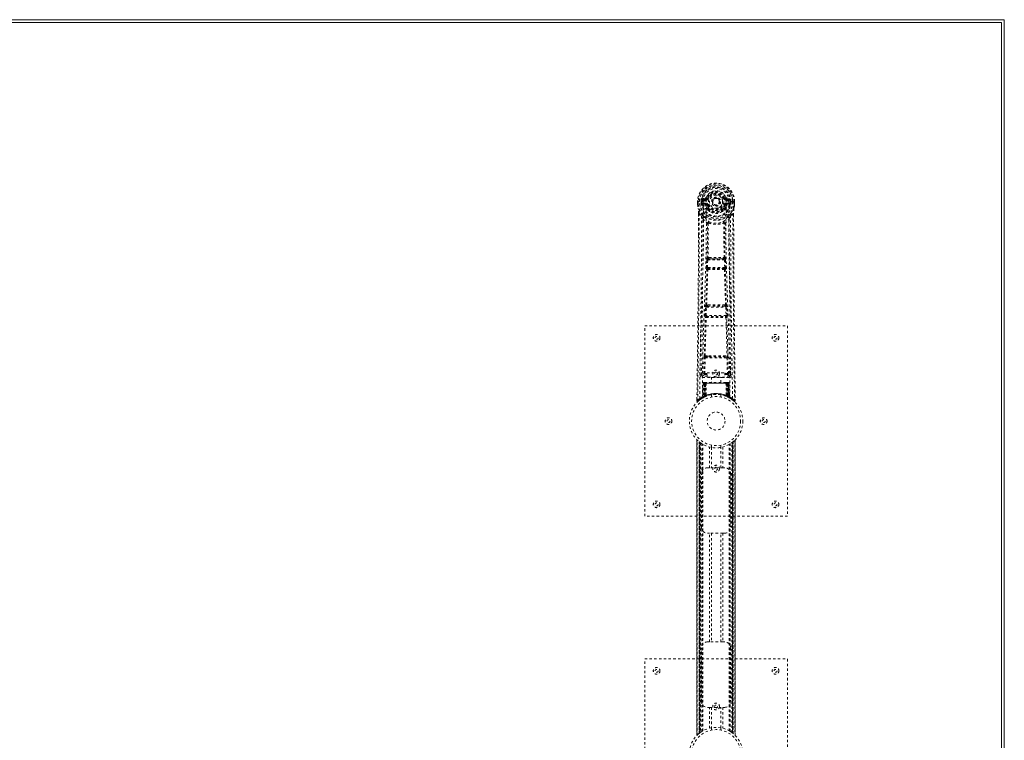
# Model space of a CAD drawing. Header units: inches. Extents: x 31.2 to 102.7, y 31.4 to 79.2.
# Tile 4 of 4: x 61.3 to 102.7, y 48.9 to 79.2. Entities that reach past the tile are written whole.
import ezdxf

# ---------------------------------------------------------------- set-up
doc = ezdxf.new("R2010")
doc.units = ezdxf.units.IN
doc.header["$MEASUREMENT"] = 0
doc.linetypes.add('SLD-Dashed', pattern=[0.075, 0.05, -0.025])
doc.linetypes.add('SLD-Solid', pattern=[0])

msp = doc.modelspace()

# ---------------------------------------------------------------- linework, layer by layer
at = {"color": 7, "linetype": 'SLD-Solid', "lineweight": 15}
for p, q in [((31.192, 79.161), (102.692, 79.161)), ((102.692, 79.161), (102.692, 31.411)), ((102.574, 79.043), (31.31, 79.043)), ((31.31, 79.043), (102.574, 79.043)), ((102.574, 31.529), (102.574, 79.043)), ((102.574, 79.043), (102.574, 31.529))]:
    msp.add_line(p, q, dxfattribs=at)
at = {"color": 7, "linetype": 'SLD-Dashed', "lineweight": 0}
for p, q in [((90.117, 71.661), (89.998, 71.637)), ((90.029, 71.601), (90.145, 71.622)), ((90.145, 71.622), (90.145, 71.601)), ((90.205, 71.665), (90.15, 71.688)), ((90.205, 71.665), (90.227, 71.656)), ((90.921, 71.656), (90.943, 71.665)), ((90.943, 71.665), (90.946, 71.658)), ((91.003, 71.622), (91.119, 71.601)), ((91.003, 71.622), (91.003, 71.601)), ((91.149, 71.637), (91.03, 71.661)), ((89.794, 71.52), (89.794, 71.403)), ((89.798, 71.52), (89.794, 71.52)), ((89.794, 71.403), (89.794, 71.399)), ((89.795, 71.521), (89.795, 71.403)), ((89.851, 71.519), (89.798, 71.52)), ((89.824, 71.518), (89.824, 71.403)), ((89.874, 71.519), (89.851, 71.519)), ((90.033, 71.519), (89.874, 71.519)), ((89.945, 71.446), (89.945, 71.517)), ((89.945, 71.446), (89.975, 71.448)), ((89.945, 71.446), (89.945, 71.446)), ((89.98, 71.517), (89.975, 71.517)), ((89.975, 71.517), (89.975, 71.448)), ((89.975, 71.447), (89.981, 71.428)), ((89.98, 71.438), (89.98, 71.517)), ((89.981, 71.428), (89.98, 71.438)), ((89.987, 71.402), (89.991, 71.397)), ((89.991, 71.397), (89.991, 71.397)), ((89.991, 71.397), (89.991, 71.397)), ((90.001, 71.386), (89.991, 71.397)), ((90.001, 71.386), (90.116, 71.365)), ((90.015, 71.449), (90.015, 71.419)), ((90.015, 71.449), (90.145, 71.449)), ((90.145, 71.394), (90.015, 71.419)), ((90.015, 71.419), (90.145, 71.419)), ((90.029, 71.601), (90.029, 71.571)), ((90.145, 71.601), (90.029, 71.601)), ((90.145, 71.571), (90.029, 71.571)), ((90.145, 71.571), (90.145, 71.601)), ((90.145, 71.449), (90.145, 71.419)), ((90.145, 71.394), (90.145, 71.419)), ((90.15, 71.555), (90.15, 71.557)), ((90.227, 71.365), (90.2, 71.353)), ((90.206, 71.204), (90.205, 71.222)), ((90.229, 71.228), (90.229, 71.21)), ((90.73, 71.518), (90.73, 71.51)), ((90.73, 71.51), (90.73, 71.494)), ((90.918, 71.21), (90.919, 71.228)), ((90.948, 71.353), (90.921, 71.365)), ((90.942, 71.204), (90.942, 71.222)), ((90.997, 71.557), (90.997, 71.555)), ((91.119, 71.601), (91.003, 71.601)), ((91.003, 71.571), (91.003, 71.601)), ((91.119, 71.571), (91.003, 71.571)), ((91.003, 71.449), (91.003, 71.419)), ((91.003, 71.449), (91.133, 71.449)), ((91.133, 71.419), (91.003, 71.394)), ((91.003, 71.394), (91.003, 71.419)), ((91.003, 71.419), (91.133, 71.419)), ((91.032, 71.365), (91.146, 71.386)), ((91.273, 71.519), (91.115, 71.519)), ((91.119, 71.571), (91.119, 71.601)), ((91.133, 71.419), (91.133, 71.449)), ((91.157, 71.397), (91.146, 71.386)), ((91.146, 71.386), (91.146, 71.386)), ((91.146, 71.386), (91.146, 71.386)), ((91.157, 71.397), (91.161, 71.402)), ((91.167, 71.517), (91.173, 71.517)), ((91.167, 71.438), (91.167, 71.517)), ((91.172, 71.447), (91.167, 71.428)), ((91.167, 71.428), (91.167, 71.438)), ((91.173, 71.448), (91.173, 71.517)), ((91.202, 71.517), (91.202, 71.446)), ((91.202, 71.517), (91.202, 71.517)), ((91.202, 71.446), (91.202, 71.446)), ((91.296, 71.519), (91.273, 71.519)), ((91.349, 71.52), (91.296, 71.519)), ((91.324, 71.403), (91.324, 71.518)), ((91.353, 71.52), (91.349, 71.52)), ((91.352, 71.403), (91.352, 71.521)), ((91.353, 71.52), (91.353, 71.403)), ((91.353, 71.399), (91.353, 71.403)), ((89.837, 71.019), (89.834, 70.095)), ((89.838, 70.094), (89.838, 71.018)), ((89.866, 71.017), (89.962, 70.902)), ((90.225, 71.158), (90.213, 71.175)), ((90.935, 71.175), (90.923, 71.158)), ((91.185, 70.902), (91.281, 71.017)), ((91.31, 70.965), (91.31, 71.018)), ((91.311, 71.019), (91.311, 70.965)), ((90.246, 70.6), (90.246, 70.599)), ((90.901, 70.599), (90.901, 70.6)), ((90.275, 69.16), (90.235, 69.159)), ((90.913, 69.159), (90.873, 69.16)), ((90.164, 68.746), (90.18, 69.064)), ((90.208, 68.744), (90.224, 69.061)), ((90.94, 68.744), (90.208, 68.744)), ((90.224, 69.061), (90.923, 69.061)), ((90.243, 69.106), (90.282, 69.106)), ((90.866, 69.106), (90.282, 69.106)), ((90.866, 69.106), (90.905, 69.106)), ((90.923, 69.061), (90.94, 68.744)), ((90.984, 68.746), (90.968, 69.064)), ((90.187, 68.652), (90.173, 68.656)), ((90.231, 68.694), (90.217, 68.699)), ((90.217, 68.699), (90.931, 68.699)), ((90.931, 68.699), (90.916, 68.694)), ((90.961, 68.652), (90.975, 68.656)), ((90.109, 66.728), (90.126, 67.081)), ((90.153, 66.726), (90.17, 67.079)), ((90.17, 67.079), (90.977, 67.079)), ((90.208, 67.175), (90.176, 67.175)), ((90.217, 67.124), (90.185, 67.124)), ((90.931, 67.124), (90.217, 67.124)), ((90.931, 67.124), (90.962, 67.124)), ((90.972, 67.175), (90.94, 67.175)), ((90.977, 67.079), (90.994, 66.726)), ((91.039, 66.728), (91.022, 67.081)), ((90.994, 66.726), (90.153, 66.726)), ((90.168, 66.678), (90.16, 66.681)), ((90.16, 66.681), (90.988, 66.681)), ((90.988, 66.681), (90.98, 66.678)), ((87.574, 66.286), (93.574, 66.286)), ((87.574, 58.286), (87.574, 66.286)), ((90.115, 66.639), (90.123, 66.635)), ((91.025, 66.635), (91.033, 66.639)), ((93.574, 66.286), (93.574, 58.286)), ((90.112, 65.029), (90.269, 65.035)), ((90.879, 65.035), (91.035, 65.029)), ((90.055, 64.283), (90.071, 64.945)), ((90.1, 64.283), (90.115, 64.944)), ((90.115, 64.944), (91.032, 64.944)), ((90.123, 64.984), (90.276, 64.987)), ((90.276, 64.987), (90.871, 64.987)), ((90.871, 64.987), (91.024, 64.984)), ((91.032, 64.944), (91.048, 64.283)), ((91.093, 64.283), (91.077, 64.945)), ((89.961, 64.226), (89.963, 64.218)), ((89.965, 64.516), (89.962, 64.229)), ((90.006, 64.181), (90.006, 64.12)), ((90.194, 64.181), (90.006, 64.181)), ((90.1, 64.238), (90.1, 64.283)), ((90.1, 64.283), (90.194, 64.283)), ((90.1, 64.238), (90.194, 64.238)), ((90.194, 64.314), (90.944, 64.314)), ((90.194, 64.134), (90.194, 64.314)), ((90.944, 64.314), (90.944, 64.134)), ((90.944, 64.283), (91.048, 64.283)), ((90.944, 64.238), (91.048, 64.238)), ((91.142, 64.181), (90.944, 64.181)), ((91.048, 64.238), (91.048, 64.283)), ((91.142, 64.12), (91.142, 64.181)), ((91.186, 64.229), (91.183, 64.516)), ((91.185, 64.218), (91.187, 64.226)), ((90.006, 64.12), (91.142, 64.12)), ((90.028, 63.882), (90.007, 63.277)), ((90.041, 63.882), (90.02, 63.285)), ((90.041, 63.882), (90.028, 63.882)), ((90.06, 63.882), (90.039, 63.296)), ((90.062, 63.886), (90.04, 63.292)), ((90.127, 63.882), (90.06, 63.882)), ((90.067, 63.882), (90.067, 63.325)), ((90.074, 63.882), (90.067, 63.882)), ((90.075, 63.911), (90.068, 63.911)), ((90.081, 63.911), (90.071, 63.911)), ((90.074, 63.882), (91.073, 63.882)), ((90.074, 63.329), (90.074, 63.882)), ((90.08, 63.332), (90.08, 63.882)), ((90.08, 63.882), (90.087, 63.882)), ((90.088, 63.911), (90.081, 63.911)), ((90.087, 63.882), (90.087, 63.335)), ((91.061, 63.882), (90.087, 63.882)), ((90.144, 63.911), (90.089, 63.911)), ((90.106, 63.911), (90.099, 63.911)), ((90.099, 63.882), (90.099, 63.34)), ((90.105, 63.882), (90.099, 63.882)), ((90.105, 63.882), (91.043, 63.882)), ((90.105, 63.343), (90.105, 63.882)), ((90.106, 63.911), (90.144, 63.911)), ((90.128, 63.882), (90.108, 63.331)), ((90.108, 63.331), (90.127, 63.882)), ((90.127, 63.882), (90.128, 63.882)), ((90.158, 63.882), (90.128, 63.882)), ((90.158, 63.882), (90.153, 63.361)), ((90.165, 63.911), (90.157, 63.911)), ((90.99, 63.882), (90.158, 63.882)), ((90.982, 63.911), (90.165, 63.911)), ((90.944, 64.134), (90.194, 64.134)), ((90.379, 64.134), (90.379, 63.911)), ((90.769, 63.911), (90.769, 64.134)), ((90.99, 63.911), (90.982, 63.911)), ((90.99, 63.882), (90.994, 63.361)), ((91.02, 63.882), (90.99, 63.882)), ((91.058, 63.911), (91.004, 63.911)), ((91.004, 63.911), (91.042, 63.911)), ((91.039, 63.331), (91.02, 63.882)), ((91.02, 63.882), (91.021, 63.882)), ((91.021, 63.882), (91.04, 63.331)), ((91.088, 63.882), (91.021, 63.882)), ((91.048, 63.911), (91.042, 63.911)), ((91.049, 63.882), (91.043, 63.882)), ((91.043, 63.882), (91.043, 63.343)), ((91.049, 63.34), (91.049, 63.882)), ((91.067, 63.911), (91.06, 63.911)), ((91.061, 63.335), (91.061, 63.882)), ((91.061, 63.882), (91.067, 63.882)), ((91.076, 63.911), (91.067, 63.911)), ((91.067, 63.882), (91.068, 63.332)), ((91.08, 63.911), (91.073, 63.911)), ((91.081, 63.882), (91.073, 63.882)), ((91.073, 63.882), (91.073, 63.329)), ((91.081, 63.325), (91.081, 63.882)), ((91.108, 63.292), (91.086, 63.886)), ((91.088, 63.882), (91.109, 63.296)), ((91.106, 63.882), (91.127, 63.285)), ((91.12, 63.882), (91.106, 63.882)), ((91.12, 63.882), (91.141, 63.277)), ((90.099, 63.34), (90.105, 63.343)), ((90.374, 63.394), (90.374, 63.297)), ((90.774, 63.297), (90.774, 63.394)), ((91.043, 63.343), (91.031, 63.317)), ((91.043, 63.343), (91.049, 63.34)), ((89.768, 63.212), (89.767, 63.145)), ((89.768, 63.212), (89.767, 63.145)), ((89.767, 63.145), (89.797, 63.144)), ((89.77, 63.208), (89.769, 63.145)), ((89.817, 63.124), (89.858, 63.157)), ((89.992, 63.252), (90.006, 63.26)), ((90.007, 63.277), (90.02, 63.285)), ((90.024, 63.27), (90.091, 63.305)), ((90.039, 63.296), (90.108, 63.331)), ((90.067, 63.325), (90.074, 63.329)), ((90.079, 63.299), (90.067, 63.325)), ((90.079, 63.299), (90.071, 63.295)), ((90.087, 63.303), (90.079, 63.299)), ((90.087, 63.335), (90.08, 63.332)), ((90.092, 63.306), (90.08, 63.332)), ((90.084, 63.302), (90.092, 63.306)), ((90.099, 63.309), (90.087, 63.335)), ((90.091, 63.305), (90.092, 63.305)), ((90.092, 63.305), (90.099, 63.309)), ((90.11, 63.314), (90.099, 63.34)), ((90.108, 63.331), (90.108, 63.331)), ((90.117, 63.317), (90.11, 63.314)), ((91.037, 63.314), (91.031, 63.317)), ((91.049, 63.34), (91.037, 63.314)), ((91.04, 63.331), (91.039, 63.331)), ((91.04, 63.331), (91.109, 63.296)), ((91.061, 63.335), (91.048, 63.309)), ((91.068, 63.332), (91.055, 63.306)), ((91.056, 63.305), (91.057, 63.305)), ((91.057, 63.305), (91.072, 63.297)), ((91.068, 63.332), (91.061, 63.335)), ((91.073, 63.329), (91.061, 63.303)), ((91.068, 63.299), (91.061, 63.303)), ((91.081, 63.325), (91.068, 63.299)), ((91.095, 63.286), (91.068, 63.299)), ((91.073, 63.329), (91.081, 63.325)), ((91.076, 63.295), (91.124, 63.27)), ((91.127, 63.285), (91.141, 63.277)), ((91.136, 63.264), (91.149, 63.257)), ((91.142, 63.26), (91.155, 63.252)), ((91.289, 63.158), (91.331, 63.123)), ((91.35, 63.144), (91.33, 63.122)), ((91.38, 63.145), (91.379, 63.212)), ((89.769, 61.502), (89.769, 49.071)), ((89.769, 49.072), (89.769, 61.5)), ((89.769, 61.5), (89.769, 61.5)), ((89.769, 61.5), (89.769, 49.073)), ((89.781, 49.084), (89.781, 61.488)), ((89.859, 49.155), (89.859, 61.418)), ((89.859, 61.418), (89.859, 49.155)), ((89.864, 61.414), (89.864, 49.159)), ((89.904, 61.383), (89.868, 61.41)), ((89.868, 49.162), (89.868, 61.41)), ((89.868, 61.41), (89.868, 49.162)), ((89.873, 61.406), (89.873, 49.166)), ((89.882, 49.174), (89.882, 61.399)), ((89.884, 49.174), (89.884, 61.398)), ((89.885, 61.396), (89.885, 49.176)), ((89.888, 61.395), (89.888, 49.178)), ((89.918, 61.372), (89.918, 49.2)), ((89.975, 61.333), (89.971, 61.337)), ((89.975, 49.239), (89.975, 61.333)), ((90.001, 49.254), (90.001, 61.318)), ((90.019, 49.265), (90.019, 61.308)), ((90.374, 61.275), (90.374, 61.179)), ((90.774, 61.179), (90.774, 61.275)), ((91.129, 49.265), (91.129, 61.308)), ((91.147, 49.254), (91.147, 61.318)), ((91.172, 49.239), (91.172, 61.333)), ((91.238, 49.194), (91.238, 61.378)), ((91.26, 49.178), (91.26, 61.395)), ((91.262, 49.176), (91.262, 61.396)), ((91.264, 61.398), (91.264, 49.174)), ((91.268, 61.401), (91.268, 49.171)), ((91.28, 61.41), (91.28, 49.162)), ((91.28, 49.162), (91.28, 61.41)), ((91.283, 49.16), (91.283, 61.413)), ((91.289, 61.418), (91.284, 61.414)), ((91.284, 49.159), (91.284, 61.414)), ((91.289, 61.418), (91.289, 49.155)), ((91.289, 49.155), (91.289, 61.418)), ((91.367, 61.488), (91.367, 49.084)), ((91.379, 49.071), (91.379, 61.501)), ((91.379, 61.5), (91.379, 49.072)), ((91.379, 49.073), (91.379, 61.5)), ((90.292, 60.321), (90.292, 61.197)), ((90.376, 61.179), (90.376, 60.321)), ((90.771, 60.321), (90.771, 61.179)), ((90.855, 61.197), (90.855, 60.321)), ((89.959, 57.821), (89.959, 60.071)), ((90.209, 60.321), (90.292, 60.321)), ((90.855, 60.321), (90.292, 60.321)), ((90.855, 60.321), (90.939, 60.321)), ((91.189, 60.071), (91.189, 57.821)), ((93.574, 58.286), (87.574, 58.286)), ((90.292, 57.571), (90.209, 57.571)), ((90.292, 53.001), (90.292, 57.571)), ((90.855, 57.571), (90.292, 57.571)), ((90.376, 57.571), (90.376, 53.001)), ((90.771, 53.001), (90.771, 57.571)), ((90.855, 57.571), (90.855, 53.001)), ((90.939, 57.571), (90.855, 57.571)), ((90.209, 53.001), (90.292, 53.001)), ((90.855, 53.001), (90.292, 53.001)), ((90.855, 53.001), (90.939, 53.001)), ((89.959, 50.501), (89.959, 52.751)), ((91.189, 52.751), (91.189, 50.501)), ((87.574, 44.286), (87.574, 52.286)), ((87.574, 52.286), (93.574, 52.286)), ((93.574, 52.286), (93.574, 44.286)), ((90.292, 50.251), (90.209, 50.251)), ((90.292, 49.375), (90.292, 50.251)), ((90.292, 50.251), (90.855, 50.251)), ((90.376, 50.251), (90.376, 49.394)), ((90.771, 49.394), (90.771, 50.251)), ((90.855, 50.251), (90.855, 49.375)), ((90.939, 50.251), (90.855, 50.251)), ((90.374, 49.394), (90.374, 49.297)), ((90.774, 49.297), (90.774, 49.394)), ((89.859, 49.155), (89.864, 49.159)), ((91.172, 49.239), (91.177, 49.236)), ((91.244, 49.19), (91.28, 49.162)), ((91.284, 49.159), (91.289, 49.155)), ((91.379, 49.072), (91.378, 49.073))]:
    msp.add_line(p, q, dxfattribs=at)
at = {"color": 7, "linetype": 'SLD-Dashed', "lineweight": 0, "flags": 128}
for points in [[(90.145, 71.622), (90.182, 71.636), (90.196, 71.649)], [(90.15, 71.557), (90.156, 71.633), (90.179, 71.708), (90.219, 71.776), (90.272, 71.836), (90.337, 71.885), (90.411, 71.921), (90.491, 71.943), (90.574, 71.95), (90.657, 71.943), (90.736, 71.921), (90.81, 71.885), (90.876, 71.836), (90.929, 71.776), (90.968, 71.708), (90.991, 71.633), (90.997, 71.557)], [(90.196, 71.649), (90.201, 71.657), (90.205, 71.665)], [(90.255, 71.644), (90.249, 71.646), (90.244, 71.648), (90.24, 71.65), (90.236, 71.652), (90.232, 71.654), (90.23, 71.655), (90.228, 71.655), (90.227, 71.656)], [(90.893, 71.644), (90.898, 71.646), (90.903, 71.648), (90.908, 71.65), (90.912, 71.652), (90.916, 71.654), (90.918, 71.655), (90.92, 71.655), (90.921, 71.656)], [(89.794, 71.52), (89.794, 71.52), (89.795, 71.519), (89.797, 71.519), (89.801, 71.519), (89.806, 71.518), (89.811, 71.518), (89.817, 71.518), (89.824, 71.518)], [(89.794, 71.403), (89.807, 71.306), (89.823, 71.23)], [(89.794, 71.399), (89.795, 71.399), (89.797, 71.4), (89.8, 71.4), (89.804, 71.401), (89.808, 71.401), (89.813, 71.402), (89.818, 71.403), (89.824, 71.403)], [(89.824, 71.403), (89.817, 71.403), (89.811, 71.403), (89.806, 71.403), (89.801, 71.403), (89.797, 71.403), (89.795, 71.403), (89.794, 71.403), (89.794, 71.403)], [(89.794, 71.399), (89.806, 71.309), (89.825, 71.219)], [(89.823, 71.23), (89.823, 71.224), (89.825, 71.219)], [(90.005, 70.941), (89.904, 71.065), (89.825, 71.219)], [(89.886, 63.238), (89.894, 64.285), (89.913, 65.33), (89.942, 66.372), (89.977, 67.411), (90.012, 68.445), (90.037, 69.474), (90.045, 70.499), (90.033, 71.519)], [(89.975, 71.447), (89.975, 71.447), (89.975, 71.448)], [(89.98, 71.438), (89.997, 71.446), (90.015, 71.449)], [(90.029, 71.571), (90.005, 71.576), (89.986, 71.589)], [(89.995, 63.294), (90.004, 64.339), (90.025, 65.382), (90.057, 66.421), (90.094, 67.457), (90.131, 68.488), (90.157, 69.515), (90.165, 70.537), (90.151, 71.554)], [(90.143, 71.342), (90.13, 71.36), (90.116, 71.365)], [(90.205, 71.222), (90.173, 71.275), (90.143, 71.342)], [(90.2, 71.353), (90.227, 71.29), (90.257, 71.241)], [(90.255, 71.376), (90.249, 71.374), (90.244, 71.372), (90.24, 71.37), (90.236, 71.368), (90.232, 71.367), (90.23, 71.366), (90.228, 71.365), (90.227, 71.365)], [(90.89, 71.241), (90.92, 71.29), (90.948, 71.353)], [(90.893, 71.376), (90.898, 71.374), (90.903, 71.372), (90.908, 71.37), (90.912, 71.368), (90.916, 71.367), (90.918, 71.366), (90.92, 71.365), (90.921, 71.365)], [(90.942, 71.222), (90.975, 71.275), (91.005, 71.342)], [(91.153, 63.294), (91.144, 64.339), (91.122, 65.382), (91.091, 66.422), (91.053, 67.457), (91.017, 68.488), (90.991, 69.515), (90.983, 70.537), (90.997, 71.554)], [(91.005, 71.342), (91.018, 71.36), (91.032, 71.365)], [(91.262, 63.238), (91.254, 64.285), (91.235, 65.33), (91.205, 66.372), (91.17, 67.411), (91.136, 68.445), (91.111, 69.474), (91.102, 70.499), (91.115, 71.519)], [(91.162, 71.589), (91.142, 71.576), (91.119, 71.571)], [(91.133, 71.449), (91.151, 71.446), (91.167, 71.438)], [(91.143, 70.941), (91.244, 71.065), (91.323, 71.219)], [(91.173, 71.448), (91.173, 71.447), (91.172, 71.447)], [(91.173, 71.517), (91.176, 71.517), (91.183, 71.517), (91.192, 71.517), (91.202, 71.517)], [(91.202, 71.446), (91.192, 71.447), (91.183, 71.447), (91.176, 71.447), (91.173, 71.448)], [(91.323, 71.219), (91.34, 71.299), (91.353, 71.399)], [(91.323, 71.219), (91.324, 71.224), (91.325, 71.23)], [(91.324, 71.518), (91.33, 71.518), (91.336, 71.518), (91.342, 71.518), (91.347, 71.519), (91.35, 71.519), (91.353, 71.519), (91.354, 71.52), (91.353, 71.52)], [(91.353, 71.403), (91.354, 71.403), (91.353, 71.403), (91.35, 71.403), (91.347, 71.403), (91.342, 71.403), (91.336, 71.403), (91.33, 71.403), (91.324, 71.403)], [(91.353, 71.399), (91.352, 71.399), (91.35, 71.4), (91.348, 71.4), (91.344, 71.401), (91.339, 71.401), (91.335, 71.402), (91.329, 71.403), (91.324, 71.403)], [(91.353, 71.403), (91.341, 71.306), (91.325, 71.23)], [(89.866, 71.017), (89.865, 69.552), (89.856, 68.08), (89.841, 66.632), (89.839, 66.411), (89.836, 66.182), (89.833, 65.978), (89.831, 65.779), (89.828, 65.564), (89.826, 65.414), (89.824, 65.257), (89.822, 65.101), (89.821, 64.983), (89.819, 64.843), (89.817, 64.681), (89.813, 64.349), (89.81, 64.144), (89.807, 63.89), (89.803, 63.628), (89.8, 63.38), (89.797, 63.144)], [(89.837, 71.019), (89.836, 71.019), (89.837, 71.018), (89.84, 71.018), (89.843, 71.018), (89.848, 71.017), (89.854, 71.017), (89.86, 71.017), (89.866, 71.017)], [(89.962, 70.902), (89.962, 70.382), (89.96, 69.849), (89.958, 69.303), (89.954, 68.788), (89.95, 68.259), (89.945, 67.707), (89.939, 67.217), (89.936, 66.96), (89.933, 66.687), (89.929, 66.399), (89.926, 66.095), (89.922, 65.819), (89.919, 65.578), (89.916, 65.387), (89.914, 65.173), (89.91, 64.931), (89.907, 64.706), (89.905, 64.514), (89.903, 64.354), (89.901, 64.226)], [(90.1, 70.853), (90.109, 70.844), (90.115, 70.838)], [(90.225, 71.158), (90.299, 71.1), (90.356, 71.07)], [(90.791, 71.07), (90.849, 71.1), (90.923, 71.158)], [(91.033, 70.838), (91.039, 70.844), (91.048, 70.853)], [(91.247, 64.226), (91.245, 64.362), (91.242, 64.534), (91.24, 64.743), (91.236, 64.989), (91.233, 65.238), (91.23, 65.457), (91.228, 65.611), (91.226, 65.748), (91.225, 65.87), (91.223, 66.025), (91.221, 66.188), (91.219, 66.345), (91.209, 67.158), (91.2, 67.976), (91.192, 68.949), (91.187, 69.938), (91.185, 70.902)], [(91.281, 71.017), (91.287, 71.017), (91.293, 71.017), (91.299, 71.017), (91.304, 71.018), (91.308, 71.018), (91.31, 71.018), (91.311, 71.019), (91.311, 71.019)], [(91.281, 71.017), (91.283, 69.553), (91.292, 68.08), (91.306, 66.632), (91.309, 66.385), (91.312, 66.127), (91.315, 65.912), (91.318, 65.683), (91.321, 65.432), (91.325, 65.161), (91.327, 64.943), (91.331, 64.681), (91.335, 64.357), (91.338, 64.146), (91.341, 63.888), (91.344, 63.626), (91.347, 63.378), (91.35, 63.144)], [(91.311, 70.965), (91.319, 68.395), (91.347, 65.771), (91.38, 63.145)], [(90.022, 70.789), (90.108, 70.688), (90.208, 70.6)], [(90.199, 69.153), (90.209, 69.874), (90.211, 70.592)], [(90.256, 70.611), (90.251, 70.619), (90.244, 70.626), (90.236, 70.629), (90.228, 70.629), (90.221, 70.625), (90.215, 70.619), (90.21, 70.61), (90.208, 70.6)], [(90.246, 70.599), (90.245, 69.88), (90.235, 69.159)], [(90.939, 70.6), (90.937, 70.61), (90.933, 70.619), (90.927, 70.625), (90.919, 70.629), (90.911, 70.629), (90.903, 70.626), (90.896, 70.619), (90.891, 70.611)], [(90.913, 69.159), (90.902, 69.88), (90.901, 70.599)], [(90.949, 69.153), (90.938, 69.874), (90.937, 70.592)], [(90.939, 70.6), (91.04, 70.688), (91.126, 70.789)], [(89.834, 70.095), (89.828, 68.395), (89.801, 65.771), (89.768, 63.212)], [(90.275, 69.16), (90.574, 69.161), (90.873, 69.16)], [(90.164, 68.746), (90.169, 68.746), (90.179, 68.745), (90.193, 68.745), (90.208, 68.744)], [(90.18, 69.064), (90.185, 69.063), (90.195, 69.063), (90.209, 69.062), (90.224, 69.061)], [(90.217, 68.699), (90.212, 68.703), (90.209, 68.713), (90.208, 68.719), (90.207, 68.727), (90.207, 68.735), (90.208, 68.744)], [(90.243, 69.106), (90.242, 69.105), (90.24, 69.104), (90.237, 69.101), (90.232, 69.091), (90.227, 69.078), (90.224, 69.061)], [(90.282, 69.106), (90.574, 69.107), (90.866, 69.106)], [(90.923, 69.061), (90.938, 69.062), (90.952, 69.063), (90.963, 69.063), (90.968, 69.064)], [(90.94, 68.744), (90.94, 68.735), (90.94, 68.727), (90.94, 68.719), (90.939, 68.713), (90.935, 68.703), (90.931, 68.699)], [(90.94, 68.744), (90.955, 68.745), (90.969, 68.745), (90.979, 68.746), (90.984, 68.746)], [(90.141, 67.171), (90.165, 67.912), (90.187, 68.652)], [(90.176, 67.175), (90.201, 67.917), (90.223, 68.658)], [(90.925, 68.658), (90.947, 67.917), (90.972, 67.175)], [(91.007, 67.171), (90.982, 67.912), (90.961, 68.652)], [(90.126, 67.081), (90.128, 67.113), (90.128, 67.116)], [(90.126, 67.081), (90.13, 67.081), (90.141, 67.08), (90.155, 67.08), (90.17, 67.079)], [(90.977, 67.079), (90.993, 67.08), (91.007, 67.08), (91.017, 67.081), (91.022, 67.081)], [(91.022, 67.081), (91.02, 67.113), (91.019, 67.115)], [(90.109, 66.728), (90.113, 66.728), (90.124, 66.728), (90.138, 66.727), (90.153, 66.726)], [(90.994, 66.726), (91.01, 66.727), (91.024, 66.728), (91.034, 66.728), (91.039, 66.728)], [(90.079, 65.027), (90.099, 65.832), (90.123, 66.635)], [(90.113, 65.029), (90.133, 65.835), (90.157, 66.639)], [(90.99, 66.639), (91.015, 65.835), (91.035, 65.029)], [(91.068, 65.027), (91.049, 65.832), (91.025, 66.635)], [(90.269, 65.035), (90.574, 65.035), (90.879, 65.035)], [(90.071, 64.945), (90.075, 64.945), (90.086, 64.944), (90.1, 64.944), (90.115, 64.944)], [(90.276, 64.987), (90.574, 64.987), (90.871, 64.987)], [(91.032, 64.944), (91.048, 64.944), (91.062, 64.944), (91.072, 64.945), (91.077, 64.945)], [(90.055, 64.283), (89.986, 64.255), (89.961, 64.226)], [(90.006, 64.181), (90.03, 64.209), (90.1, 64.238)], [(90.055, 64.283), (90.06, 64.283), (90.07, 64.283), (90.084, 64.283), (90.1, 64.283)], [(91.048, 64.283), (91.064, 64.283), (91.078, 64.283), (91.088, 64.283), (91.093, 64.283)], [(91.048, 64.238), (91.117, 64.209), (91.142, 64.181)], [(91.187, 64.226), (91.162, 64.255), (91.093, 64.283)], [(90.028, 63.882), (90.031, 63.882), (90.039, 63.882), (90.052, 63.882), (90.067, 63.882)], [(90.08, 63.882), (90.066, 63.882), (90.053, 63.882), (90.045, 63.882), (90.041, 63.882)], [(90.06, 63.882), (90.06, 63.882), (90.062, 63.882), (90.065, 63.882), (90.07, 63.882), (90.076, 63.882), (90.083, 63.882), (90.091, 63.882), (90.099, 63.882)], [(91.049, 63.882), (91.057, 63.882), (91.064, 63.882), (91.071, 63.882), (91.078, 63.882), (91.082, 63.882), (91.086, 63.882), (91.088, 63.882), (91.088, 63.882)], [(91.059, 63.911), (91.058, 63.911), (91.057, 63.911)], [(91.106, 63.882), (91.103, 63.882), (91.094, 63.882), (91.082, 63.882), (91.067, 63.882)], [(91.081, 63.882), (91.096, 63.882), (91.108, 63.882), (91.117, 63.882), (91.12, 63.882)], [(91.088, 63.882), (91.087, 63.889), (91.086, 63.891)], [(90.105, 63.343), (90.11, 63.333), (90.113, 63.324), (90.116, 63.319), (90.117, 63.317)], [(89.77, 63.145), (89.772, 63.137), (89.776, 63.13), (89.781, 63.123), (89.787, 63.118), (89.794, 63.115), (89.802, 63.115), (89.809, 63.117), (89.815, 63.121)], [(89.817, 63.122), (89.85, 63.151), (89.858, 63.157)], [(89.935, 63.214), (89.983, 63.246), (90.028, 63.272)], [(90.074, 63.329), (90.079, 63.319), (90.083, 63.311), (90.086, 63.305), (90.087, 63.303)], [(91.11, 63.288), (91.109, 63.294), (91.109, 63.296)], [(91.125, 63.269), (91.165, 63.246), (91.213, 63.214)], [(91.147, 63.259), (91.141, 63.271), (91.136, 63.284)], [(91.332, 63.125), (91.339, 63.121), (91.347, 63.118), (91.355, 63.118), (91.363, 63.119), (91.37, 63.123), (91.375, 63.128), (91.379, 63.135), (91.38, 63.142)], [(91.38, 63.145), (91.38, 63.145), (91.378, 63.145), (91.372, 63.144), (91.362, 63.145), (91.356, 63.145), (91.35, 63.144)], [(91.284, 61.414), (91.278, 61.409), (91.268, 61.401)], [(90.38, 61.178), (90.378, 61.178), (90.376, 61.179)], [(90.771, 61.179), (90.773, 61.179), (90.755, 61.176), (90.717, 61.17), (90.663, 61.165), (90.598, 61.161), (90.574, 61.161)], [(90.771, 61.179), (90.76, 61.177), (90.735, 61.173)], [(90.376, 49.394), (90.387, 49.396), (90.396, 49.397)], [(90.768, 49.394), (90.77, 49.394), (90.771, 49.394)], [(91.268, 49.171), (91.279, 49.162), (91.285, 49.158)]]:
    msp.add_lwpolyline(points, dxfattribs=at)
at = {"color": 7, "linetype": 'SLD-Dashed', "lineweight": 0}
for centre, radius in [((90.574, 71.51), 0.7), ((90.574, 71.51), 0.69), ((90.574, 71.51), 0.623), ((90.574, 71.51), 0.32), ((90.574, 71.51), 0.275), ((90.574, 71.51), 0.188), ((90.574, 71.51), 0.156), ((90.574, 71.51), 0.142), ((90.574, 71.51), 0.139), ((90.574, 71.51), 0.138), ((88.074, 65.786), 0.14), ((88.074, 65.786), 0.0625), ((93.074, 65.786), 0.14), ((93.074, 65.786), 0.0625), ((90.574, 64.286), 0.141), ((90.574, 64.286), 0.0625), ((90.574, 62.286), 1.125), ((90.574, 62.286), 1.03), ((90.574, 62.286), 0.376), ((88.574, 62.286), 0.14), ((88.574, 62.286), 0.0625), ((92.574, 62.286), 0.141), ((92.574, 62.286), 0.0625), ((90.574, 60.286), 0.141), ((90.574, 60.286), 0.0625), ((88.074, 58.786), 0.14), ((88.074, 58.786), 0.0625), ((93.074, 58.786), 0.14), ((93.074, 58.786), 0.0625), ((88.074, 51.786), 0.141), ((88.074, 51.786), 0.0625), ((93.074, 51.786), 0.141), ((93.074, 51.786), 0.0625), ((90.574, 50.286), 0.141), ((90.574, 50.286), 0.0625), ((90.574, 48.286), 1.125), ((90.574, 48.286), 1.03)]:
    msp.add_circle(centre, radius, dxfattribs=at)
for centre, radius, start, end in [((90.574, 71.51), 0.78, 0.7166, 179.2834), ((90.574, 71.51), 0.78, 0, 179.3038), ((90.574, 71.51), 0.75, 0.5685, 179.4315), ((90.574, 71.51), 0.629, 0.6528, 179.3472), ((90.574, 71.51), 0.599, 0.6527, 179.3473), ((90.574, 71.525), 0.541, 359.3501, 180.6499), ((90.19, 71.561), 0.206, 158.3486, 172.335), ((90.028, 71.631), 0.0299, 167.8979, 271.948), ((90.146, 71.652), 0.0301, 162.3466, 268.5774), ((90.108, 71.705), 0.0453, 281.2371, 337.5923), ((90.145, 71.69), 0.089, 270, 337.226), ((90.145, 71.69), 0.119, 269.9994, 337.2262), ((90.574, 71.51), 0.459, 22.774, 157.226), ((90.574, 71.51), 0.4, 22.774, 157.226), ((90.574, 71.51), 0.376, 22.774, 157.226), ((90.574, 71.51), 0.346, 22.7741, 157.2259), ((90.574, 71.51), 0.275, 90, 270), ((90.574, 71.51), 0.275, 269.9999, 90.0001), ((91.003, 71.69), 0.119, 202.7738, 270.0006), ((91.003, 71.69), 0.089, 202.774, 270), ((91.543, 70.312), 1.48, 111.6267, 113.9237), ((91.009, 71.693), 0.0715, 209.6357, 265.2038), ((91.039, 71.705), 0.0454, 202.4858, 258.6888), ((91.002, 71.652), 0.0301, 271.4257, 17.6503), ((91.12, 71.631), 0.0299, 268.0482, 12.1103), ((90.958, 71.561), 0.206, 7.663, 21.6586), ((89.824, 71.403), 0.03, 180.0028, 185.051), ((90.574, 71.51), 0.787, 188.0937, 351.9063), ((88.649, 71.048), 1.188, 358.575, 8.7869), ((90.574, 71.51), 0.758, 188.0935, 351.9065), ((86.35, 70.401), 3.57, 9.9445, 13.2518), ((89.972, 72.565), 1.048, 268.5368, 270.1565), ((90.574, 71.51), 0.632, 185.8272, 354.1728), ((90.574, 71.51), 0.602, 186.0327, 353.9673), ((90.574, 71.51), 0.593, 172.3909, 179.3289), ((90.066, 71.435), 0.0863, 184.5607, 202.7038), ((90.015, 71.389), 0.0306, 89.0684, 154.5781), ((90.444, 71.606), 0.499, 204.8894, 243.9925), ((90.382, 71.608), 0.44, 210.2256, 246.4281), ((90.152, 71.333), 0.221, 90.3101, 122.5177), ((90.146, 71.364), 0.0299, 91.1009, 178.7777), ((90.174, 71.337), 0.031, 31.5675, 169.9061), ((90.145, 71.33), 0.119, 22.7738, 90.0006), ((90.145, 71.33), 0.089, 22.774, 90), ((90.14, 71.33), 0.0649, 21.316, 85.0799), ((90.236, 71.219), 0.0305, 44.5476, 174.2874), ((90.228, 71.182), 0.0459, 88.2989, 118.8729), ((90.228, 71.164), 0.046, 88.2971, 118.8021), ((90.574, 71.51), 0.376, 202.774, 337.226), ((90.256, 71.206), 0.0347, 87.2655, 140.6074), ((90.574, 71.522), 0.453, 220.451, 319.549), ((90.262, 71.211), 0.033, 181.8835, 228.3853), ((90.574, 71.51), 0.346, 202.7741, 337.2259), ((90.574, 71.503), 0.411, 219.7064, 320.2936), ((90.574, 71.51), 0.157, 245.2931, 290.0155), ((90.912, 71.219), 0.0305, 5.716, 135.449), ((90.892, 71.206), 0.0347, 39.3926, 92.7345), ((91.003, 71.33), 0.119, 89.9994, 157.2262), ((90.885, 71.211), 0.033, 311.6138, 358.1267), ((90.92, 71.164), 0.0459, 61.1879, 91.713), ((90.92, 71.182), 0.0459, 61.1271, 91.7011), ((91.003, 71.33), 0.089, 90, 157.226), ((90.71, 71.601), 0.492, 295.7076, 335.4804), ((90.765, 71.608), 0.441, 293.5938, 329.7434), ((91.008, 71.33), 0.0649, 94.9231, 158.681), ((90.974, 71.337), 0.031, 10.1775, 148.349), ((90.992, 71.322), 0.233, 58.0399, 88.5922), ((91.002, 71.364), 0.0299, 1.1716, 88.9499), ((91.133, 71.389), 0.0306, 25.4219, 90.9316), ((91.052, 71.442), 0.116, 339.6233, 353.1122), ((90.574, 71.51), 0.593, 0.6711, 7.6091), ((94.798, 70.401), 3.57, 166.7482, 170.0556), ((92.498, 71.048), 1.187, 171.2109, 181.4273), ((90.296, 70.584), 0.461, 129.175, 136.3378), ((85.235, 68.353), 5.371, 26.9695, 28.3312), ((91.555, 72.519), 2.212, 225.5081, 228.8686), ((90.082, 70.786), 0.0608, 58.0035, 177.4261), ((90.846, 71.35), 0.893, 214.9885, 231.1478), ((90.25, 71.2), 0.0449, 175.0876, 213.9444), ((90.264, 71.154), 0.0396, 127.1173, 174.8289), ((90.574, 71.55), 0.494, 227.4885, 312.5115), ((90.574, 71.49), 0.473, 242.6142, 297.3858), ((90.302, 71.35), 0.893, 308.8534, 325.0103), ((90.883, 71.154), 0.0396, 5.172, 52.8838), ((90.897, 71.2), 0.0448, 326.2227, 4.9298), ((91.065, 70.786), 0.0608, 2.5714, 122.0035), ((89.593, 72.519), 2.212, 311.1314, 314.4919), ((95.912, 68.354), 5.369, 151.6687, 153.0306), ((90.852, 70.584), 0.46, 43.6597, 50.8272), ((-409.491, 72.107), 499.514, 359.09606, 359.84884), ((90.269, 70.596), 0.0608, 73.7745, 175.9548), ((90.197, 70.593), 0.0133, 356.7963, 33.9363), ((90.243, 70.529), 0.0708, 87.2818, 117.2831), ((90.259, 70.598), 0.0128, 102.323, 173.389), ((90.328, 70.594), 0.0738, 124.9732, 166.7636), ((90.574, 71.523), 0.966, 250.8189, 289.1817), ((90.574, 71.448), 0.844, 250.0605, 289.9395), ((90.879, 70.596), 0.0608, 4.0452, 106.2255), ((90.819, 70.594), 0.0738, 13.2372, 55.0246), ((90.889, 70.598), 0.0128, 6.6408, 77.6604), ((90.905, 70.529), 0.0708, 62.7119, 92.7181), ((90.95, 70.593), 0.0133, 146.0812, 183.2992), ((590.638, 72.107), 499.514, 180.15116, 180.90394), ((90.361, 69.072), 0.181, 153.5363, 182.7731), ((90.229, 69.086), 0.0735, 85.5136, 114.148), ((90.244, 69.152), 0.0457, 178.2709, 268.1452), ((90.338, 69.148), 0.104, 173.8671, 204.0255), ((90.374, 69.146), 0.101, 172.2352, 203.476), ((90.773, 69.146), 0.101, 336.5274, 7.7663), ((90.81, 69.148), 0.104, 335.9738, 6.1385), ((90.903, 69.152), 0.0457, 271.8534, 1.7306), ((90.919, 69.086), 0.073, 65.7493, 94.5941), ((90.787, 69.072), 0.181, 357.2159, 26.4684), ((90.324, 68.717), 0.163, 169.7745, 201.8781), ((90.866, 69.063), 0.0575, 357.8173, 47.5932), ((90.823, 68.717), 0.163, 338.1308, 10.2167), ((90.218, 68.654), 0.0451, 90.857, 176.7747), ((90.232, 68.649), 0.0451, 90.8964, 176.6081), ((90.216, 68.583), 0.0749, 85.0949, 112.9482), ((90.28, 68.664), 0.0574, 147.4956, 185.9296), ((90.574, 106.03), 37.374, 269.4617, 270.5382), ((90.574, 101.278), 32.585, 269.3979, 270.6021), ((90.916, 68.649), 0.0451, 3.3926, 89.1029), ((90.867, 68.663), 0.0579, 354.2358, 32.339), ((90.931, 68.583), 0.075, 67.0695, 94.8944), ((90.93, 68.654), 0.0451, 3.227, 89.1412), ((90.264, 67.114), 0.136, 155.3306, 179.2543), ((90.168, 67.091), 0.0843, 84.8745, 108.7933), ((90.186, 67.169), 0.0448, 177.9423, 222.9043), ((90.185, 67.166), 0.0424, 220.4286, 270.4348), ((90.238, 67.081), 0.068, 141.1053, 181.633), ((90.262, 67.165), 0.0869, 173.4626, 208.342), ((90.288, 67.163), 0.0814, 171.2414, 208.695), ((90.574, 34.396), 32.782, 89.3605, 90.6395), ((90.574, 33.77), 33.356, 89.387, 90.613), ((90.859, 67.163), 0.0814, 331.3102, 8.7539), ((90.886, 67.165), 0.0867, 331.6217, 6.5745), ((90.961, 67.169), 0.0456, 271.252, 1.8249), ((90.909, 67.081), 0.068, 358.3634, 38.9028), ((90.98, 67.091), 0.0837, 71.1192, 95.2104), ((90.884, 67.114), 0.136, 0.7143, 24.7156), ((90.315, 66.698), 0.209, 171.5832, 196.4967), ((90.16, 66.636), 0.0451, 90.596, 177.0799), ((90.168, 66.633), 0.0451, 90.6189, 177.0149), ((90.207, 66.711), 0.0564, 164.271, 211.7504), ((90.212, 66.645), 0.0546, 143.5183, 186.9863), ((90.574, 99.497), 32.821, 269.291, 270.709), ((90.979, 66.633), 0.0451, 2.9874, 89.3788), ((90.936, 66.645), 0.055, 353.1668, 36.3286), ((90.94, 66.711), 0.0563, 328.2386, 15.7342), ((90.988, 66.636), 0.0451, 2.9201, 89.4071), ((90.832, 66.698), 0.209, 343.5057, 8.4144), ((90.15, 66.548), 0.0908, 85.1432, 107.0305), ((90.574, 103.282), 36.646, 269.3489, 270.6511), ((90.998, 66.548), 0.091, 73.0017, 94.8385), ((90.472, 64.944), 0.401, 168.1457, 179.9232), ((90.105, 64.89), 0.139, 86.8596, 100.6167), ((90.125, 65.03), 0.0456, 184.1761, 268.2455), ((90.223, 65.032), 0.111, 181.7785, 205.6674), ((90.357, 65.023), 0.0889, 172.3717, 204.389), ((90.791, 65.023), 0.0888, 335.6019, 7.6428), ((90.926, 65.032), 0.109, 334.2098, 358.3443), ((91.023, 65.03), 0.0456, 271.7555, 355.8229), ((91.043, 64.888), 0.141, 79.4677, 93.056), ((90.676, 64.944), 0.401, 0.0715, 11.8431), ((90.22, 64.944), 0.105, 157.5244, 180.369), ((90.927, 64.944), 0.105, 359.631, 22.4756), ((89.937, 65.819), 1.593, 268.7128, 270.8703), ((90.006, 64.225), 0.105, 179.2625, 269.9961), ((90.005, 64.223), 0.0423, 186.5711, 271.9617), ((90.1, 64.283), 0.0451, 179.0366, 269.5688), ((91.047, 64.283), 0.0451, 270.4306, 0.9009), ((91.142, 64.225), 0.105, 270.006, 0.7355), ((91.143, 64.223), 0.0423, 268.0346, 353.4348), ((91.211, 65.825), 1.598, 269.1331, 271.2837), ((90.058, 63.881), 0.03, 90.0032, 178.0075), ((90.089, 63.838), 0.0742, 106.7419, 144.05), ((90.071, 63.881), 0.03, 90.0246, 178.0354), ((90.086, 63.746), 0.164, 91.7098, 100.6199), ((90.095, 63.876), 0.0356, 82.0688, 170.2915), ((90.09, 63.881), 0.03, 90.0584, 178.0689), ((90.485, 63.889), 0.411, 176.9576, 180.9993), ((90.66, 63.888), 0.58, 177.9534, 180.6227), ((90.512, 63.889), 0.425, 177.0529, 180.9597), ((90.542, 63.889), 0.443, 177.1737, 180.9225), ((90.549, 63.889), 0.444, 177.1812, 180.915), ((90.157, 63.881), 0.0299, 90.1876, 178.2054), ((90.157, 63.881), 0.0299, 90.1831, 178.2054), ((90.194, 63.888), 0.0369, 141.8549, 189.6665), ((90.955, 63.889), 0.0354, 349.2855, 39.1931), ((90.99, 63.881), 0.0299, 1.7972, 89.8143), ((90.991, 63.881), 0.0299, 1.7946, 89.8124), ((90.597, 63.889), 0.445, 359.0838, 2.8107), ((90.606, 63.889), 0.443, 359.0775, 2.8263), ((91.058, 63.881), 0.03, 1.9329, 89.9398), ((90.635, 63.889), 0.426, 359.0449, 2.9425), ((90.487, 63.888), 0.58, 359.3773, 2.0466), ((91.062, 63.743), 0.166, 79.6001, 88.3395), ((90.663, 63.889), 0.411, 359.0007, 3.0424), ((91.076, 63.881), 0.03, 1.9672, 89.9729), ((91.059, 63.838), 0.0742, 35.95, 73.2581), ((91.09, 63.881), 0.03, 1.9925, 89.9968), ((90.574, 62.286), 1.158, 47.8706, 132.1288), ((90.574, 62.254), 1.19, 60.8884, 119.1116), ((90.574, 62.286), 1.128, 60.4891, 119.511), ((90.574, 62.287), 1.155, 64.3784, 115.6216), ((90.574, 62.287), 1.155, 65.0796, 114.9204), ((90.574, 62.287), 1.155, 66.0604, 113.9396), ((90.529, 62.736), 0.729, 121.0003, 125.2191), ((90.574, 62.323), 1.12, 67.9469, 112.0531), ((90.124, 63.343), 0.0345, 344.8477, 31.0261), ((91.024, 63.343), 0.0345, 148.9736, 195.1523), ((90.619, 62.736), 0.729, 54.7813, 58.9993), ((90.573, 62.245), 1.208, 124.6684, 131.841), ((89.797, 63.144), 0.03, 179.2812, 312.1351), ((89.868, 63.188), 0.0829, 211.8163, 232.6386), ((90.569, 62.292), 1.12, 124.629, 132.0873), ((90.562, 62.047), 1.37, 114.4311, 119.549), ((89.916, 63.239), 0.03, 180.1681, 304.0702), ((90.574, 62.286), 1.128, 119.5122, 124.6467), ((89.977, 63.278), 0.03, 301.0509, 358.0078), ((90.036, 63.306), 0.0429, 196.9651, 245.8462), ((89.991, 63.286), 0.0299, 300.2767, 358.0885), ((90.557, 62.314), 1.095, 118.6301, 120.2675), ((90.555, 62.662), 0.824, 126.3728, 131.7308), ((90.548, 62.675), 0.807, 125.4833, 130.8762), ((90.024, 63.428), 0.138, 269.4167, 293.4588), ((90.57, 62.294), 1.119, 114.2456, 119.2149), ((90.009, 63.296), 0.0299, 299.2307, 358.1944), ((90.011, 63.295), 0.0273, 297.6496, 2.3015), ((90.553, 62.675), 0.806, 124.3178, 129.614), ((90.078, 63.332), 0.0297, 295.472, 358.5256), ((90.079, 63.332), 0.0297, 295.4405, 358.5118), ((90.574, 62.287), 1.126, 60.8018, 65.7377), ((91.069, 63.332), 0.0297, 181.4837, 244.564), ((91.07, 63.332), 0.0297, 181.4879, 244.5145), ((90.587, 62.665), 0.819, 50.4263, 55.6419), ((90.573, 62.285), 1.128, 59.7411, 64.724), ((90.598, 62.673), 0.809, 49.1325, 54.508), ((90.563, 62.265), 1.153, 59.961, 64.0337), ((90.592, 62.662), 0.824, 48.2692, 53.6272), ((91.138, 63.296), 0.0299, 181.8056, 240.7693), ((91.139, 63.296), 0.03, 196.9065, 241.2565), ((91.157, 63.286), 0.0299, 181.9115, 239.7233), ((91.112, 63.306), 0.0429, 294.156, 343.0327), ((90.573, 62.285), 1.129, 55.3546, 60.486), ((91.191, 63.314), 0.0714, 211.6345, 238.9298), ((90.591, 62.314), 1.095, 58.9468, 59.8559), ((91.171, 63.278), 0.03, 181.9922, 238.9491), ((90.586, 62.047), 1.37, 60.4508, 65.5696), ((91.232, 63.239), 0.03, 235.9379, 359.8238), ((90.576, 62.289), 1.124, 47.9081, 55.3615), ((90.572, 62.241), 1.213, 48.1749, 55.3209), ((91.35, 63.144), 0.03, 227.8632, 0.7205), ((90.462, 62.176), 0.968, 224.2372, 225.2506), ((90.538, 62.241), 1.068, 231.0729, 232.4386), ((90.574, 62.286), 1.124, 232.2618, 239.3849), ((90.573, 62.285), 1.124, 237.8627, 240.4254), ((90.575, 62.285), 1.124, 299.5744, 302.1375), ((90.603, 62.249), 1.077, 307.5675, 308.921), ((90.596, 62.261), 1.091, 307.6136, 315.7635), ((90.209, 60.071), 0.25, 90, 180), ((90.939, 60.071), 0.25, 0, 90), ((90.209, 57.821), 0.25, 180, 270), ((90.939, 57.821), 0.25, 270, 0), ((90.209, 52.751), 0.25, 90, 180), ((90.939, 52.751), 0.25, 0, 90), ((90.209, 50.501), 0.25, 180, 270), ((90.939, 50.501), 0.25, 270, 0), ((90.552, 48.311), 1.092, 127.614, 135.7629), ((90.597, 48.258), 1.161, 127.9448, 129.4376), ((90.557, 48.307), 1.098, 127.5798, 128.9077), ((90.573, 48.288), 1.123, 119.574, 122.1379), ((90.576, 48.29), 1.121, 57.8593, 60.4289), ((90.574, 48.286), 1.125, 52.2622, 59.3843), ((90.609, 48.331), 1.068, 51.0734, 52.4391), ((90.687, 48.398), 0.966, 44.2368, 45.2524)]:
    msp.add_arc(centre, radius, start, end, dxfattribs=at)

doc.saveas('drawing.dxf')
